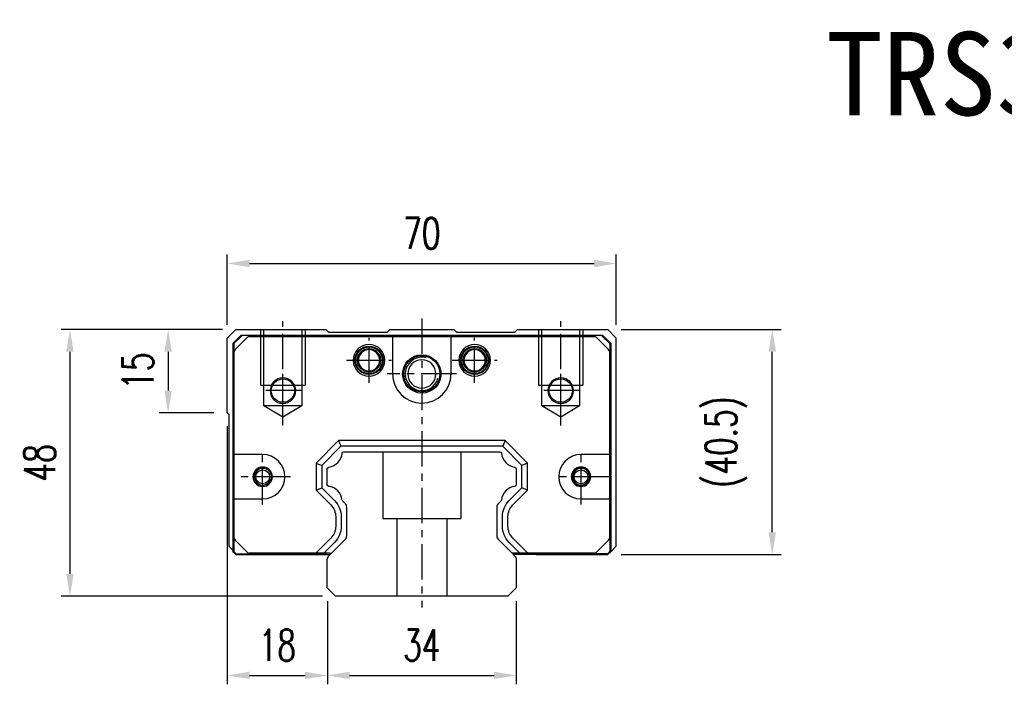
# Model space of a CAD drawing. Header units: millimetres. Extents: x 470 to 908, y -398 to -20.
# Tile 1 of 3: x 470 to 647, y -393 to -274. Entities that reach past the tile are written whole.
import ezdxf
from ezdxf.enums import TextEntityAlignment as Align
from ezdxf.lldxf.tags import DXFTag

# ---------------------------------------------------------------- set-up
doc = ezdxf.new("R2010")
doc.units = ezdxf.units.MM
doc.linetypes.add('CENTERX2', pattern=[101.6, 63.5, -12.7, 12.7, -12.7])
doc.linetypes.add('MITTE', pattern=[2, 1.25, -0.25, 0.25, -0.25])
doc.layers.get('0').update_dxf_attribs({"linetype": 'CONTINUOUS'})
doc.layers.get('DEFPOINTS').update_dxf_attribs({"linetype": 'CONTINUOUS'})
doc.layers.add('1', color=4, linetype='MITTE', lineweight=25)
for name, color, linetype in [('2', 7, 'CONTINUOUS'), ('DIM', 4, 'CONTINUOUS'), ('HID', 2, 'DASHED'), ('OUT', 3, 'CONTINUOUS'), ('中心線', 1, 'CENTERX2')]:
    doc.layers.add(name, color=color, linetype=linetype)
doc.styles.add('DIM-7', font='SIMPLEX.shx', dxfattribs={"width": 0.7, "bigfont": 'chineset.shx'})
doc.styles.add('T', font='kaiu.ttf')
tags = doc.linetypes.add('DASHED', pattern=[25.72, 12.86, -12.86]).pattern_tags.tags
tags[6:7] = [DXFTag(74, 4), DXFTag(75, 0), DXFTag(340, '0'), DXFTag(46, 0.0), DXFTag(50, 0.0), DXFTag(44, 0.0), DXFTag(45, 0.0)]
tags[4:5] = [DXFTag(74, 4), DXFTag(75, 0), DXFTag(340, '0'), DXFTag(46, 0.0), DXFTag(50, 0.0), DXFTag(44, 0.0), DXFTag(45, 0.0)]
doc.dimstyles.new('CNS', dxfattribs={"dimscale": 1.6, "dimtxt": 3.5, "dimasz": 2.5, "dimexe": 1, "dimexo": 1.5, "dimgap": 0.09, "dimtad": 0, "dimdsep": 46, "dimtxsty": 'DIM-7', "dimcen": 0.09, "dimclrd": 4, "dimclre": 4, "dimclrt": 1, "dimadec": 0, "dimazin": 0, "dimtfac": 1, "dimtix": 1, "dimtmove": 0, "dimatfit": 3, "dimfxl": 1, "dimtvp": 0.971429, "dimtolj": 1, "dimarcsym": 0})

# ---------------------------------------------------------------- blocks, each defined once
blk = doc.blocks.new('*D90')
at = {"color": 7, "lineweight": -2}
for p, q in [((525.32, -378.21), (525.32, -393.17)), ((559.32, -378.21), (559.32, -393.17)), ((529.32, -391.57), (555.32, -391.57))]:
    blk.add_line(p, q, dxfattribs=at)
at = {"color": 7}
for points in [[(529.32, -390.9), (529.32, -392.23), (525.32, -391.57)], [(555.32, -390.9), (555.32, -392.23), (559.32, -391.57)]]:
    blk.add_solid(points, dxfattribs=at)
at = {"layer": 'DEFPOINTS', "color": 0}
for p in [(525.32, -375.81), (559.32, -375.81), (559.32, -391.57)]:
    blk.add_point(p, dxfattribs=at)
at = {"color": 7, "insert": (542.32, -386.13), "char_height": 5.6, "attachment_point": 5, "style": 'DIM-7'}
blk.add_mtext('\\A1;34', dxfattribs=at)
blk = doc.blocks.new('*D103')
at = {"color": 7, "lineweight": -2}
for p, q in [((507.32, -328.46), (507.32, -315.83)), ((577.32, -328.46), (577.32, -315.83)), ((511.32, -317.43), (573.32, -317.43))]:
    blk.add_line(p, q, dxfattribs=at)
at = {"color": 7}
for points in [[(511.32, -316.77), (511.32, -318.1), (507.32, -317.43)], [(573.32, -316.77), (573.32, -318.1), (577.32, -317.43)]]:
    blk.add_solid(points, dxfattribs=at)
at = {"layer": 'DEFPOINTS', "color": 0}
for p in [(577.32, -317.43), (507.32, -330.86), (577.32, -330.86)]:
    blk.add_point(p, dxfattribs=at)
at = {"color": 7, "insert": (542.32, -311.99), "char_height": 5.6, "attachment_point": 5, "style": 'DIM-7'}
blk.add_mtext('\\A1;70', dxfattribs=at)
blk = doc.blocks.new('*D105')
at = {"color": 7, "lineweight": -2}
for p, q in [((506.47, -329.31), (477.4, -329.31)), ((479, -333.31), (479, -373.31)), ((524.42, -377.31), (477.4, -377.31))]:
    blk.add_line(p, q, dxfattribs=at)
at = {"color": 7}
for points in [[(478.33, -333.31), (479.67, -333.31), (479, -329.31)], [(478.33, -373.31), (479.67, -373.31), (479, -377.31)]]:
    blk.add_solid(points, dxfattribs=at)
at = {"layer": 'DEFPOINTS', "color": 0}
for p in [(508.87, -329.31), (479, -377.31), (526.82, -377.31)]:
    blk.add_point(p, dxfattribs=at)
at = {"color": 7, "insert": (473.56, -353.31), "char_height": 5.6, "attachment_point": 5, "rotation": 90, "style": 'DIM-7'}
blk.add_mtext('\\A1;48', dxfattribs=at)
blk = doc.blocks.new('*D106')
at = {"color": 7, "lineweight": -2}
for p, q in [((506.47, -329.31), (495.07, -329.31)), ((496.67, -333.31), (496.67, -340.31)), ((504.92, -344.31), (495.07, -344.31))]:
    blk.add_line(p, q, dxfattribs=at)
at = {"color": 7}
for points in [[(496, -333.31), (497.33, -333.31), (496.67, -329.31)], [(496, -340.31), (497.33, -340.31), (496.67, -344.31)]]:
    blk.add_solid(points, dxfattribs=at)
at = {"layer": 'DEFPOINTS', "color": 0}
for p in [(508.87, -329.31), (496.67, -344.31), (507.32, -344.31)]:
    blk.add_point(p, dxfattribs=at)
at = {"color": 7, "insert": (491.23, -336.81), "char_height": 5.6, "attachment_point": 5, "rotation": 90, "style": 'DIM-7'}
blk.add_mtext('\\A1;15', dxfattribs=at)
blk = doc.blocks.new('*D107')
at = {"color": 7, "lineweight": -2}
for p, q in [((507.32, -346.71), (507.32, -393.17)), ((525.32, -378.21), (525.32, -393.17)), ((511.32, -391.57), (521.32, -391.57))]:
    blk.add_line(p, q, dxfattribs=at)
at = {"color": 7}
for points in [[(511.32, -390.9), (511.32, -392.23), (507.32, -391.57)], [(521.32, -390.9), (521.32, -392.23), (525.32, -391.57)]]:
    blk.add_solid(points, dxfattribs=at)
at = {"layer": 'DEFPOINTS', "color": 0}
for p in [(507.32, -344.31), (525.32, -375.81), (525.32, -391.57)]:
    blk.add_point(p, dxfattribs=at)
at = {"color": 7, "insert": (516.32, -386.13), "char_height": 5.6, "attachment_point": 5, "style": 'DIM-7'}
blk.add_mtext('\\A1;18', dxfattribs=at)
blk = doc.blocks.new('*D109')
at = {"color": 7, "lineweight": -2}
for p, q in [((578.17, -329.31), (606.98, -329.31)), ((605.38, -365.81), (605.38, -333.31)), ((578.22, -369.81), (606.98, -369.81))]:
    blk.add_line(p, q, dxfattribs=at)
at = {"color": 7}
for points in [[(604.71, -333.31), (606.05, -333.31), (605.38, -329.31)], [(604.71, -365.81), (606.05, -365.81), (605.38, -369.81)]]:
    blk.add_solid(points, dxfattribs=at)
at = {"layer": 'DEFPOINTS', "color": 0}
for p in [(575.77, -329.31), (605.38, -329.31), (575.82, -369.81)]:
    blk.add_point(p, dxfattribs=at)
at = {"color": 7, "insert": (597.09, -349.56), "char_height": 5.6, "attachment_point": 5, "rotation": 90, "style": 'DIM-7'}
blk.add_mtext('\\A1;(40.5)', dxfattribs=at)

msp = doc.modelspace()

# ---------------------------------------------------------------- linework, layer by layer
at = {"layer": '1', "color": 0, "linetype": 'Continuous', "ltscale": 0.1}
for p, q in [((526.817, -377.315), (525.317, -375.815)), ((557.817, -377.315), (526.817, -377.315)), ((559.317, -375.815), (557.817, -377.315))]:
    msp.add_line(p, q, dxfattribs=at)
at = {"layer": '2', "color": 0, "linetype": 'Continuous', "ltscale": 0.1}
for p, q in [((509.824, -330.314), (508.324, -331.814)), ((508.721, -332.917), (510.928, -330.71)), ((509.824, -330.314), (574.824, -330.314)), ((511.281, -330.564), (537.074, -330.564)), ((537.074, -330.564), (547.574, -330.564)), ((537.074, -330.564), (537.074, -337.314)), ((547.574, -337.314), (547.574, -330.564)), ((547.574, -330.564), (573.367, -330.564)), ((573.721, -330.71), (575.928, -332.917)), ((574.824, -330.314), (576.324, -331.814)), ((508.324, -331.814), (508.324, -369.314)), ((576.324, -331.814), (576.324, -369.314)), ((508.574, -351.815), (508.574, -333.271)), ((576.074, -333.271), (576.074, -351.815)), ((513.682, -351.815), (508.574, -351.815)), ((508.574, -359.815), (508.574, -351.815)), ((576.074, -351.815), (570.967, -351.815)), ((576.074, -351.815), (576.074, -359.815)), ((508.574, -359.815), (513.682, -359.815)), ((508.574, -366.857), (508.574, -359.815)), ((570.967, -359.815), (576.074, -359.815)), ((576.074, -359.815), (576.074, -366.857)), ((510.928, -369.417), (508.721, -367.21)), ((575.928, -367.21), (573.721, -369.417)), ((508.824, -369.814), (508.324, -369.314)), ((575.824, -369.814), (576.324, -369.314))]:
    msp.add_line(p, q, dxfattribs=at)
at = {"layer": '2', "color": 0, "linetype": 'DASHED', "ltscale": 0.1}
for p, q in [((571.017, -354.266), (571.022, -354.265)), ((513.627, -357.365), (513.632, -357.364)), ((571.022, -357.365), (571.017, -357.364))]:
    msp.add_line(p, q, dxfattribs=at)
at = {"layer": '2', "color": 0, "linetype": 'Continuous', "ltscale": 0.1, "extrusion": (0, 0, -1)}
for centre in [(-517.324, -340.314), (-567.324, -340.314)]:
    msp.add_circle(centre, 2.3, dxfattribs=at)
at = {"layer": '2', "color": 0, "linetype": 'Continuous', "ltscale": 0.1}
for centre, radius, start, end in [((511.281, -331.064), 0.5, 90, 135), ((573.367, -331.064), 0.5, 45, 90), ((509.074, -333.271), 0.5, 135, 180), ((532.824, -334.854), 2.84, 90, 270), ((532.824, -334.854), 1.918, 90, 180), ((532.824, -334.854), 2.84, 270, 90), ((532.824, -334.854), 1.918, 0, 90), ((551.824, -334.854), 2.84, 90, 270), ((551.824, -334.854), 1.918, 90, 180), ((551.824, -334.854), 2.84, 270, 90), ((551.824, -334.854), 1.918, 0, 90), ((575.574, -333.271), 0.5, 0, 45), ((532.824, -334.854), 1.918, 180, 270), ((532.824, -334.854), 1.918, 270, 0), ((551.824, -334.854), 1.918, 180, 270), ((551.824, -334.854), 1.918, 270, 0), ((542.324, -337.314), 5.25, 180, 0), ((513.682, -355.815), 4, 270, 90), ((570.967, -355.815), 4, 90, 270), ((513.682, -355.815), 1.75, 90, 270), ((513.682, -355.815), 1.75, 270, 90), ((570.967, -355.815), 1.75, 90, 270), ((570.967, -355.815), 1.55, 0, 180), ((570.967, -355.815), 1.75, 270, 90), ((570.967, -355.815), 1.55, 180, 0), ((509.074, -366.857), 0.5, 180, 225), ((575.574, -366.857), 0.5, 315, 360), ((511.281, -369.064), 0.5, 225, 270), ((573.367, -369.064), 0.5, 270, 315)]:
    msp.add_arc(centre, radius, start, end, dxfattribs=at)
at = {"layer": '2', "color": 0, "linetype": 'Continuous', "ltscale": 0.1, "extrusion": (0, 0, -1)}
for centre, radius, start, end in [((-532.824, -334.854), 2.544, 270, 90), ((-532.824, -334.854), 2.4, 270, 90), ((-532.824, -334.854), 2.1, 0, 90), ((-532.824, -334.854), 2.544, 90, 270), ((-532.824, -334.854), 2.4, 90, 270), ((-532.824, -334.854), 2.1, 90, 180), ((-551.824, -334.854), 2.544, 270, 90), ((-551.824, -334.854), 2.4, 270, 90), ((-551.824, -334.854), 2.1, 0, 90), ((-551.824, -334.854), 2.544, 90, 270), ((-551.824, -334.854), 2.4, 90, 270), ((-551.824, -334.854), 2.1, 90, 180), ((-532.824, -334.854), 2.1, 270, 0), ((-532.824, -334.854), 2.1, 180, 270), ((-551.824, -334.854), 2.1, 270, 0), ((-551.824, -334.854), 2.1, 180, 270), ((-513.682, -355.815), 1.55, 0, 180), ((-513.682, -355.815), 1.55, 180, 0)]:
    msp.add_arc(centre, radius, start, end, dxfattribs=at)
at = {"layer": 'HID', "color": 0, "ltscale": 0.1}
for p, q in [((513.317, -329.315), (513.317, -339.315)), ((513.917, -343.065), (513.917, -329.315)), ((520.717, -329.315), (520.717, -343.065)), ((521.317, -329.315), (521.317, -339.315)), ((563.317, -329.315), (563.317, -339.315)), ((563.917, -343.065), (563.917, -329.315)), ((570.717, -329.315), (570.717, -343.065)), ((571.317, -329.315), (571.317, -339.315)), ((513.317, -339.315), (521.317, -339.315)), ((563.317, -339.315), (571.317, -339.315)), ((517.317, -345.108), (513.917, -343.065)), ((520.717, -343.065), (513.917, -343.065)), ((520.717, -343.065), (517.317, -345.108)), ((567.317, -345.108), (563.917, -343.065)), ((570.717, -343.065), (563.917, -343.065)), ((570.717, -343.065), (567.317, -345.108)), ((535.317, -351.315), (535.317, -363.315)), ((549.317, -351.315), (549.317, -363.315)), ((535.317, -363.315), (549.317, -363.315)), ((537.817, -363.315), (537.817, -377.315)), ((546.817, -363.315), (546.817, -377.315))]:
    msp.add_line(p, q, dxfattribs=at)
at = {"layer": 'OUT', "color": 0, "ltscale": 0.1}
for p, q in [((508.867, -329.315), (507.317, -330.865)), ((508.867, -329.315), (525.067, -329.315)), ((525.617, -329.865), (525.067, -329.315)), ((536.567, -329.315), (536.017, -329.865)), ((536.567, -329.315), (548.067, -329.315)), ((548.617, -329.865), (548.067, -329.315)), ((559.567, -329.315), (559.017, -329.865)), ((559.567, -329.315), (575.767, -329.315)), ((577.317, -330.865), (575.767, -329.315)), ((507.317, -344.315), (507.317, -330.865)), ((509.874, -330.414), (508.474, -331.814)), ((509.844, -330.487), (508.548, -331.783)), ((509.874, -330.414), (509.89, -330.451)), ((574.774, -330.414), (509.874, -330.414)), ((574.628, -330.414), (510.02, -330.414)), ((536.017, -329.865), (525.617, -329.865)), ((559.017, -329.865), (548.617, -329.865)), ((574.774, -330.414), (574.759, -330.451)), ((574.774, -330.414), (576.174, -331.814)), ((574.805, -330.487), (576.101, -331.783)), ((577.317, -368.315), (577.317, -330.865)), ((508.474, -331.814), (508.474, -369.314)), ((508.474, -331.814), (508.511, -331.829)), ((508.474, -331.96), (508.474, -369.168)), ((576.174, -331.814), (576.137, -331.829)), ((576.174, -331.814), (576.174, -369.168)), ((507.317, -344.315), (507.617, -344.615)), ((507.617, -344.615), (507.617, -368.315)), ((528.299, -351.315), (556.336, -351.315)), ((525.317, -357.249), (525.317, -354.384)), ((559.317, -354.384), (559.317, -357.246)), ((528.524, -360.622), (528.081, -360.179)), ((528.817, -366.401), (528.817, -361.329)), ((555.817, -361.329), (555.817, -366.401)), ((556.554, -360.179), (556.11, -360.622)), ((507.617, -368.315), (508.324, -369.022)), ((526.069, -369.564), (528.524, -367.108)), ((556.11, -367.108), (558.566, -369.564)), ((576.324, -369.308), (577.317, -368.315)), ((508.511, -369.298), (508.474, -369.314)), ((508.874, -369.714), (508.474, -369.314)), ((508.844, -369.64), (508.548, -369.344)), ((508.874, -369.714), (508.89, -369.677)), ((508.874, -369.714), (525, -369.714)), ((509.02, -369.714), (524.854, -369.714)), ((509.116, -369.814), (509.117, -369.815)), ((509.117, -369.815), (521.714, -369.815)), ((521.714, -369.815), (521.715, -369.814)), ((525, -369.714), (524.985, -369.677)), ((525, -369.714), (525.15, -369.564)), ((525.031, -369.64), (525.108, -369.564)), ((559.598, -369.664), (559.498, -369.564)), ((559.618, -369.64), (559.541, -369.564)), ((559.598, -369.664), (559.611, -369.634)), ((559.644, -369.664), (559.598, -369.664)), ((575.628, -369.714), (559.794, -369.714)), ((562.919, -369.814), (562.92, -369.815)), ((562.92, -369.815), (575.817, -369.815)), ((575.805, -369.64), (576.101, -369.344)), ((575.817, -369.815), (575.819, -369.814))]:
    msp.add_line(p, q, dxfattribs=at)
at = {"layer": 'OUT', "color": 0, "linetype": 'Continuous', "ltscale": 0.1}
for p, q in [((527.353, -349.314), (523.324, -353.343)), ((527.768, -350.314), (524.324, -353.757)), ((557.295, -349.314), (527.353, -349.314)), ((527.353, -349.314), (527.768, -350.314)), ((556.881, -350.314), (527.768, -350.314)), ((557.295, -349.314), (556.881, -350.314)), ((560.324, -353.757), (556.881, -350.314)), ((561.324, -353.343), (557.295, -349.314)), ((523.324, -353.343), (524.324, -353.757)), ((523.324, -353.343), (523.324, -358.242)), ((524.324, -353.757), (524.324, -357.828)), ((561.324, -353.343), (560.324, -353.757)), ((560.324, -357.828), (560.324, -353.757)), ((561.324, -358.242), (561.324, -353.343)), ((523.324, -358.242), (524.324, -357.828)), ((524.324, -357.828), (526.653, -360.156)), ((557.996, -360.156), (560.324, -357.828)), ((561.324, -358.242), (560.324, -357.828)), ((523.324, -358.242), (525.946, -360.863)), ((558.703, -360.863), (561.324, -358.242)), ((526.824, -362.985), (526.824, -364.743)), ((527.824, -362.985), (527.824, -364.743)), ((556.824, -364.743), (556.824, -362.985)), ((557.824, -364.743), (557.824, -362.985)), ((525.946, -366.864), (523.246, -369.564)), ((526.653, -367.571), (524.66, -369.564)), ((559.989, -369.564), (557.996, -367.571)), ((561.403, -369.564), (558.703, -366.864)), ((508.824, -369.814), (525.704, -369.814)), ((523.246, -369.564), (511.281, -369.564)), ((524.66, -369.564), (523.246, -369.564)), ((525.65, -369.564), (524.66, -369.564)), ((525.704, -369.644), (525.528, -369.564)), ((525.61, -370.022), (526.069, -369.564)), ((525.65, -369.564), (526.069, -369.564)), ((525.704, -369.644), (525.704, -369.814)), ((559.989, -369.564), (558.566, -369.564)), ((558.566, -369.564), (559.024, -370.022)), ((558.944, -369.644), (559.121, -369.564)), ((558.944, -369.644), (558.944, -369.814)), ((575.824, -369.814), (558.944, -369.814)), ((561.403, -369.564), (559.989, -369.564)), ((573.367, -369.564), (561.403, -369.564)), ((525.317, -375.815), (525.317, -370.729)), ((559.317, -370.729), (559.317, -375.815))]:
    msp.add_line(p, q, dxfattribs=at)
at = {"layer": 'OUT', "color": 0, "ltscale": 0.1}
for centre, radius in [((542.324, -337.314), 3.45), ((542.324, -337.314), 3.25), ((517.324, -340.314), 2.1), ((567.324, -340.314), 2.1), ((513.677, -355.815), 1.25), ((570.967, -355.815), 1.25)]:
    msp.add_circle(centre, radius, dxfattribs=at)
for centre, radius, start, end in [((510.02, -330.664), 0.25, 90, 135), ((574.628, -330.664), 0.25, 45, 90), ((508.724, -331.96), 0.25, 135, 180), ((575.924, -331.96), 0.25, 0, 45), ((542.324, -337.314), 3, 75, 345), ((542.324, -337.314), 2.54, 0, 180), ((542.324, -337.314), 2.54, 180, 0), ((525.159, -351.257), 2.86, 278.3333, 353.4965), ((559.475, -351.257), 2.86, 186.5035, 261.6667), ((513.677, -355.815), 1.5, 75, 345), ((570.967, -355.815), 1.5, 75, 345), ((525.159, -360.373), 2.86, 7.3892, 81.6667), ((559.475, -360.373), 2.86, 98.3333, 172.61081), ((527.817, -361.329), 1, 0, 45), ((556.817, -361.329), 1, 135, 180.00001), ((527.817, -366.401), 1, 315, 0), ((556.817, -366.401), 1, 179.99999, 225), ((508.724, -369.168), 0.25, 180, 225), ((509.02, -369.464), 0.25, 225, 270), ((524.854, -369.464), 0.25, 270, 314.99998), ((559.794, -369.464), 0.25, 225.00002, 270), ((575.628, -369.464), 0.25, 270, 315), ((575.924, -369.168), 0.25, 315, 0)]:
    msp.add_arc(centre, radius, start, end, dxfattribs=at)
at = {"layer": 'OUT', "color": 0, "ltscale": 0.1, "extrusion": (0, 0, -1)}
for centre, start, end in [((-528.299, -351.615), 6.5035, 90), ((-556.336, -351.615), 90, 173.4965), ((-525.617, -354.384), 359.99999, 81.6667), ((-559.017, -354.384), 98.3333, 180), ((-525.617, -357.246), 278.33329, 0.00001), ((-559.017, -357.246), 180, 261.6667), ((-528.293, -359.966), 315, 352.61081), ((-556.341, -359.966), 187.3892, 225)]:
    msp.add_arc(centre, 0.3, start, end, dxfattribs=at)
at = {"layer": 'OUT', "color": 0, "linetype": 'Continuous', "ltscale": 0.1, "extrusion": (0, 0, -1)}
for centre, radius, start, end in [((-523.824, -362.985), 3, 135, 180), ((-523.824, -362.985), 4, 135, 180), ((-560.824, -362.985), 4, 0, 45), ((-560.824, -362.985), 3, 0, 45), ((-523.824, -364.743), 3, 180, 224.99999), ((-523.824, -364.743), 4, 180, 224.99999), ((-560.824, -364.743), 4, 315.00001, 0), ((-560.824, -364.743), 3, 315.00001, 0), ((-526.317, -370.729), 1, 359.99999, 45), ((-558.317, -370.729), 1, 135, 180)]:
    msp.add_arc(centre, radius, start, end, dxfattribs=at)
at = {"layer": '中心線', "color": 0, "ltscale": 0.1}
for p, q in [((542.317, -327.315), (542.317, -379.315)), ((517.317, -346.608), (517.317, -327.815)), ((567.317, -346.608), (567.317, -327.815)), ((532.824, -338.894), (532.824, -330.814)), ((551.824, -338.894), (551.824, -330.814)), ((528.784, -334.854), (536.864, -334.854)), ((547.784, -334.854), (555.864, -334.854)), ((517.324, -343.614), (517.324, -337.014)), ((548.544, -337.314), (536.104, -337.314)), ((567.324, -343.614), (567.324, -337.014)), ((520.624, -340.314), (514.024, -340.314)), ((570.624, -340.314), (564.024, -340.314)), ((513.682, -360.815), (513.682, -350.815)), ((570.967, -360.815), (570.967, -350.815)), ((518.682, -355.815), (508.682, -355.815)), ((575.967, -355.815), (565.967, -355.815))]:
    msp.add_line(p, q, dxfattribs=at)

# ---------------------------------------------------------------- texts
at = {"layer": 'DIM', "color": 0, "style": 'T'}
msp.add_text('TRS35VN-BN', height=15, dxfattribs=at).set_placement((666.084, -283.263), align=Align.MIDDLE)

# ---------------------------------------------------------------- dimensions: what is measured, and where the dimension line sits
at = {"color": 0}
for base, p1, p2, angle, picture, middle in [((577.317, -317.432), (507.317, -330.865), (577.317, -330.865), 180, '*D103', (542.317, -311.992)), ((478.999, -377.315), (508.867, -329.315), (526.817, -377.315), 90, '*D105', (473.559, -353.315)), ((496.668, -344.315), (508.867, -329.315), (507.317, -344.315), 90, '*D106', (491.228, -336.815)), ((525.317, -391.567), (507.317, -344.315), (525.317, -375.815), 180, '*D107', (516.317, -386.127)), ((559.317, -391.567), (525.317, -375.815), (559.317, -375.815), 180, '*D90', (542.317, -386.127))]:
    dim = msp.add_linear_dim(base=base, p1=p1, p2=p2, angle=angle, dimstyle='CNS', override={"dimclrd": 7, "dimclre": 7, "dimclrt": 7}, dxfattribs=at)
    dim.commit()
    dim.dimension.update_dxf_attribs({"geometry": picture, "text_midpoint": middle})
dim = msp.add_linear_dim(base=(605.38, -329.315), p1=(575.817, -369.815), p2=(575.767, -329.315), angle=90, text='(<>)', dimstyle='CNS', override={"dimclrd": 7, "dimclre": 7, "dimclrt": 7}, dxfattribs=at)
dim.commit()
dim.dimension.update_dxf_attribs({"geometry": '*D109', "text_midpoint": (597.09, -349.565)})

doc.saveas('drawing.dxf')
